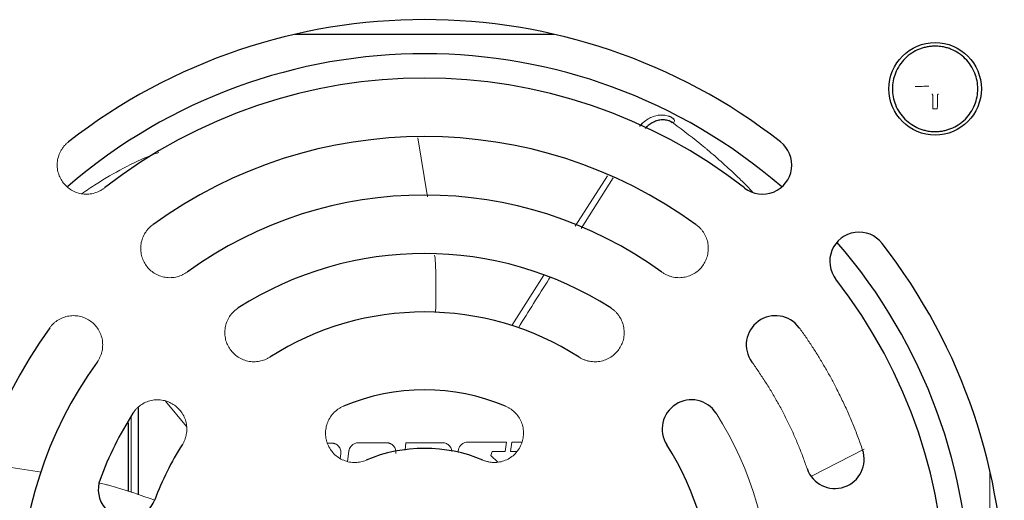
# Paper-space layout '_Back' of a CAD drawing. Header units: millimetres. Extents: x -468 to -148, y 37 to 1369.
# Tile 8 of 11: x -400 to -299, y 1201 to 1250. Entities that reach past the tile are written whole.
import ezdxf

# ---------------------------------------------------------------- set-up
doc = ezdxf.new("R2010")
doc.units = ezdxf.units.MM

psp = doc.layouts.new('_Back')

# ---------------------------------------------------------------- linework, layer by layer
at = {"color": 7, "linetype": 'Continuous', "lineweight": 25}
for p, q in [((-371.58, 1248.69), (-345.02, 1248.69)), ((-388.71, 1208.82), (-388.71, 1201.76))]:
    psp.add_line(p, q, dxfattribs=at)
at = {"color": 144, "linetype": 'Continuous', "lineweight": 18}
for p, q in [((-332.88, 1239.59), (-333.24, 1239.87)), ((-358.01, 1232.01), (-358.97, 1238.05)), ((-339.53, 1234.17), (-342.84, 1229.01)), ((-338.95, 1233.94), (-342.23, 1228.76)), ((-346.06, 1223.95), (-349.35, 1218.8)), ((-384.88, 1211.03), (-382.71, 1208.42)), ((-388.4, 1201.66), (-388.4, 1209.51)), ((-368.26, 1206.74), (-367.85, 1206.74)), ((-360.2, 1206.77), (-360.3, 1205.99)), ((-360.3, 1205.99), (-360.2, 1206.77)), ((-356.41, 1206.77), (-356.46, 1206.77)), ((-349.9, 1206.82), (-350.03, 1205.87)), ((-349.35, 1206.82), (-349.48, 1205.87)), ((-349.48, 1205.87), (-349.35, 1206.82)), ((-348.32, 1206.82), (-349.35, 1206.82)), ((-349.35, 1206.82), (-348.32, 1206.82)), ((-366.88, 1205.64), (-366.95, 1205.16)), ((-366.2, 1204.85), (-366.06, 1205.92)), ((-351.51, 1205.46), (-350.79, 1204.78)), ((-349.48, 1205.87), (-348.85, 1205.87)), ((-348.85, 1205.87), (-349.48, 1205.87)), ((-318.58, 1203.34), (-313.18, 1206.11)), ((-397.59, 1203.75), (-403.63, 1204.69)), ((-300.3, 1203.96), (-300.3, 1177.41))]:
    psp.add_line(p, q, dxfattribs=at)
at = {"color": 8, "linetype": 'Continuous', "lineweight": 25}
psp.add_line((-387.7, 1210.35), (-387.7, 1201.43), dxfattribs=at)
at = {"color": 7, "linetype": 'Continuous', "lineweight": 25}
psp.add_circle((-305.9, 1243.09), 4.75, dxfattribs=at)
for centre, radius, start, end in [((-358.3, 1190.69), 59.5, 52.1169, 127.8831), ((-358.3, 1190.69), 56, 49.1035, 130.8165), ((-358.3, 1190.69), 53.5, 52.1169, 127.8831), ((-358.3, 1190.69), 47.5, 54.0504, 125.9496), ((-323.61, 1235.28), 3, 232.1169, 52.1169), ((-358.3, 1190.69), 41.5, 54.0504, 125.9496), ((-313.71, 1225.38), 3, 37.8831, 217.8831), ((-358.3, 1190.69), 56, 319.1035, 40.8965), ((-358.3, 1190.69), 59.5, 322.1169, 37.8831), ((-358.3, 1190.69), 35.5, 57.4381, 122.5619), ((-358.3, 1190.69), 53.5, 322.1169, 37.8831), ((-358.3, 1190.69), 29.5, 57.4381, 122.5619), ((-322.28, 1216.81), 3, 35.9496, 215.9496), ((-358.3, 1190.69), 47.5, 144.0504, 215.9496), ((-358.3, 1190.69), 41.5, 144.0504, 215.9496), ((-358.3, 1190.69), 21.5, 67.2333, 112.7667), ((-330.91, 1208.18), 3, 32.5619, 212.5619), ((-358.3, 1190.69), 35.5, 147.4381, 159.7036), ((-358.3, 1190.69), 29.5, 147.4381, 159.7036), ((-358.3, 1190.69), 29.5, 327.4381, 32.5619), ((-358.3, 1190.69), 15.5, 67.2333, 112.7667), ((-316.19, 1205.08), 3, 198.8656, 18.8656), ((-388.78, 1201.96), 3, 159.7036, 339.7036)]:
    psp.add_arc(centre, radius, start, end, dxfattribs=at)
at = {"color": 144, "linetype": 'Continuous', "lineweight": 18}
psp.add_arc((-358.3, 1190.69), 35.5, 327.4381, 32.5619, dxfattribs=at)
at = {"color": 7, "linetype": 'Continuous', "lineweight": 25}
for points, knots in [([(-305.9, 1247.47), (-305.97, 1247.47), (-306.11, 1247.47), (-306.31, 1247.45), (-306.52, 1247.43), (-306.79, 1247.38), (-307.12, 1247.3), (-307.66, 1247.12), (-308.31, 1246.78), (-309.01, 1246.22), (-309.58, 1245.52), (-309.99, 1244.74), (-310.23, 1243.92), (-310.31, 1243.09), (-310.23, 1242.26), (-309.99, 1241.43), (-309.58, 1240.65), (-309.01, 1239.96), (-308.34, 1239.41), (-307.7, 1239.07), (-307.17, 1238.88), (-306.8, 1238.79), (-306.47, 1238.74), (-306.19, 1238.71), (-306, 1238.7), (-305.9, 1238.7)], [0, 0, 0, 0, 0.015026, 0.029968, 0.044944, 0.060067, 0.089844, 0.120117, 0.182487, 0.250064, 0.312829, 0.38002, 0.439336, 0.499989, 0.560537, 0.619956, 0.687417, 0.749916, 0.814745, 0.874875, 0.906432, 0.93743, 0.958403, 0.979156, 1, 1, 1, 1]), ([(-305.9, 1238.7), (-305.83, 1238.7), (-305.69, 1238.71), (-305.49, 1238.72), (-305.28, 1238.74), (-305.01, 1238.79), (-304.68, 1238.87), (-304.14, 1239.05), (-303.49, 1239.39), (-302.79, 1239.95), (-302.22, 1240.65), (-301.81, 1241.43), (-301.57, 1242.26), (-301.49, 1243.09), (-301.57, 1243.92), (-301.81, 1244.74), (-302.22, 1245.52), (-302.79, 1246.21), (-303.46, 1246.76), (-304.1, 1247.1), (-304.63, 1247.29), (-305, 1247.38), (-305.33, 1247.44), (-305.61, 1247.46), (-305.8, 1247.47), (-305.9, 1247.47)], [0, 0, 0, 0, 0.015026, 0.029968, 0.044944, 0.060067, 0.089844, 0.120117, 0.182487, 0.250064, 0.312829, 0.38002, 0.439336, 0.499989, 0.560537, 0.619956, 0.687417, 0.749916, 0.814745, 0.874875, 0.906432, 0.93743, 0.958403, 0.979156, 1, 1, 1, 1]), ([(-332.67, 1239.94), (-332.75, 1240.01), (-332.92, 1240.14), (-333.12, 1240.23), (-333.22, 1240.27)], [0, 0, 0, 0, 0.49855, 1, 1, 1, 1])]:
    psp.add_open_spline(points, degree=3, knots=knots, dxfattribs=at)
at = {"color": 144, "linetype": 'Continuous', "lineweight": 18}
for points, knots in [([(-307.94, 1243.32), (-307.87, 1243.32), (-307.74, 1243.33), (-307.56, 1243.34), (-307.4, 1243.34), (-307.17, 1243.35), (-306.89, 1243.35), (-306.65, 1243.35), (-306.53, 1243.36)], [0, 0, 0, 0, 0.145561, 0.280487, 0.399959, 0.499999, 0.755508, 1, 1, 1, 1]), ([(-306.12, 1241.05), (-306.12, 1241.11), (-306.13, 1241.25), (-306.14, 1241.51), (-306.14, 1241.76), (-306.14, 1242.01), (-306.15, 1242.17), (-306.15, 1242.3), (-306.15, 1242.38), (-306.15, 1242.43), (-306.15, 1242.46), (-306.16, 1242.48), (-306.16, 1242.5), (-306.18, 1242.51), (-306.19, 1242.53), (-306.21, 1242.54), (-306.23, 1242.54), (-306.24, 1242.54), (-306.25, 1242.54)], [0, 0, 0, 0, 0.122606, 0.289372, 0.500316, 0.618594, 0.750566, 0.81157, 0.875741, 0.897882, 0.907028, 0.922534, 0.938115, 0.95135, 0.961655, 0.969196, 0.985196, 1, 1, 1, 1]), ([(-305.55, 1242.54), (-305.56, 1242.54), (-305.57, 1242.54), (-305.6, 1242.53), (-305.62, 1242.52), (-305.63, 1242.5), (-305.65, 1242.48), (-305.65, 1242.46), (-305.65, 1242.43), (-305.65, 1242.38), (-305.65, 1242.3), (-305.65, 1242.17), (-305.66, 1242), (-305.66, 1241.79), (-305.66, 1241.59), (-305.67, 1241.39), (-305.67, 1241.21), (-305.68, 1241.1), (-305.68, 1241.05)], [0, 0, 0, 0, 0.015731, 0.031683, 0.04478, 0.063341, 0.077298, 0.093612, 0.102417, 0.125409, 0.186954, 0.250475, 0.382287, 0.500497, 0.658934, 0.777132, 0.892734, 1, 1, 1, 1]), ([(-305.68, 1241.05), (-305.72, 1241.04), (-305.79, 1241.04), (-305.9, 1241.04), (-306.01, 1241.04), (-306.08, 1241.04), (-306.12, 1241.05)], [0, 0, 0, 0, 0.2504483, 0.5, 0.7495517, 1, 1, 1, 1]), ([(-332.72, 1240.01), (-332.87, 1240.1), (-333.15, 1240.28), (-333.65, 1240.4), (-334.17, 1240.41), (-334.71, 1240.31), (-335.23, 1240.09), (-335.72, 1239.76), (-336.04, 1239.47), (-336.18, 1239.28), (-336.2, 1239.26)], [0, 0, 0, 0, 0.139859, 0.279747, 0.4196, 0.559422, 0.699203, 0.838941, 0.978646, 1, 1, 1, 1]), ([(-332.76, 1239.56), (-332.7, 1239.65), (-332.66, 1239.75), (-332.65, 1239.91), (-332.67, 1239.98), (-332.72, 1240.01)], [0, 0, 0, 0, 0.5, 0.5, 1, 1, 1, 1]), ([(-335.77, 1239.68), (-335.8, 1239.67), (-335.96, 1239.56), (-336.12, 1239.42), (-336.22, 1239.27), (-336.23, 1239.27)], [0, 0, 0, 0, 0.149618, 0.968221, 1, 1, 1, 1]), ([(-324.64, 1232.51), (-324.81, 1232.7), (-325.12, 1233.02), (-325.48, 1233.38), (-325.68, 1233.58), (-325.75, 1233.65), (-325.78, 1233.67), (-325.78, 1233.68), (-325.79, 1233.68), (-325.79, 1233.68), (-325.79, 1233.68), (-325.79, 1233.69), (-325.79, 1233.69), (-325.79, 1233.69), (-326.29, 1234.18), (-327.19, 1235.02), (-328.35, 1236.06), (-329.08, 1236.68), (-329.45, 1236.99), (-329.58, 1237.1), (-330.65, 1237.98), (-331.71, 1238.78), (-332.76, 1239.56)], [0, 0, 0, 0, 0.069792, 0.120942, 0.139925, 0.146079, 0.148362, 0.149284, 0.149673, 0.149842, 0.149915, 0.149947, 0.149961, 0.149968, 0.149973, 0.343063, 0.487145, 0.582102, 0.611132, 0.621031, 0.627852, 1, 1, 1, 1]), ([(-394.84, 1237.65), (-394.88, 1237.61), (-394.96, 1237.55), (-395.08, 1237.44), (-395.19, 1237.32), (-395.3, 1237.2), (-395.4, 1237.07), (-395.49, 1236.94), (-395.66, 1236.68), (-395.85, 1236.25), (-395.99, 1235.65), (-396.01, 1235.04), (-395.9, 1234.45), (-395.68, 1233.91), (-395.38, 1233.43), (-394.99, 1233.01), (-394.51, 1232.67), (-393.97, 1232.42), (-393.37, 1232.28), (-392.75, 1232.27), (-392.25, 1232.36), (-391.88, 1232.49), (-391.63, 1232.6), (-391.38, 1232.74), (-391.23, 1232.86), (-391.15, 1232.91)], [0, 0, 0, 0, 0.01728, 0.034438, 0.051522, 0.068583, 0.085671, 0.102837, 0.120131, 0.185082, 0.250089, 0.315039, 0.380046, 0.440002, 0.500014, 0.55997, 0.619983, 0.684933, 0.74994, 0.81489, 0.879897, 0.910048, 0.939935, 0.969829, 1, 1, 1, 1]), ([(-385.58, 1236.56), (-385.8, 1236.48), (-388.07, 1235.61), (-390.74, 1234.16), (-392.98, 1232.66), (-393.48, 1232.33)], [0, 0, 0, 0, 0.074921, 0.795578, 1, 1, 1, 1]), ([(-386.19, 1229.14), (-386.23, 1229.11), (-386.32, 1229.04), (-386.44, 1228.94), (-386.56, 1228.83), (-386.67, 1228.71), (-386.77, 1228.58), (-386.87, 1228.46), (-387.04, 1228.2), (-387.25, 1227.78), (-387.41, 1227.19), (-387.44, 1226.57), (-387.35, 1225.98), (-387.16, 1225.43), (-386.87, 1224.94), (-386.49, 1224.51), (-386.03, 1224.15), (-385.5, 1223.88), (-384.9, 1223.73), (-384.29, 1223.69), (-383.78, 1223.77), (-383.41, 1223.88), (-383.15, 1223.99), (-382.9, 1224.12), (-382.74, 1224.23), (-382.66, 1224.28)], [0, 0, 0, 0, 0.01728, 0.034438, 0.051522, 0.068583, 0.085671, 0.102837, 0.120131, 0.185082, 0.250089, 0.315039, 0.380046, 0.440002, 0.500014, 0.55997, 0.619983, 0.684933, 0.74994, 0.81489, 0.879897, 0.910048, 0.939935, 0.969829, 1, 1, 1, 1]), ([(-333.94, 1224.28), (-333.89, 1224.25), (-333.8, 1224.19), (-333.67, 1224.1), (-333.52, 1224.03), (-333.38, 1223.96), (-333.23, 1223.9), (-333.08, 1223.85), (-332.78, 1223.76), (-332.31, 1223.69), (-331.7, 1223.73), (-331.1, 1223.88), (-330.57, 1224.15), (-330.11, 1224.51), (-329.73, 1224.94), (-329.44, 1225.43), (-329.25, 1225.98), (-329.16, 1226.57), (-329.19, 1227.19), (-329.35, 1227.78), (-329.58, 1228.23), (-329.8, 1228.55), (-329.99, 1228.77), (-330.19, 1228.97), (-330.34, 1229.08), (-330.41, 1229.14)], [0, 0, 0, 0, 0.01728, 0.034438, 0.051522, 0.068583, 0.085671, 0.102837, 0.120131, 0.185082, 0.250089, 0.315039, 0.380046, 0.440002, 0.500014, 0.55997, 0.619983, 0.684933, 0.74994, 0.81489, 0.879897, 0.910048, 0.939935, 0.969829, 1, 1, 1, 1]), ([(-357.16, 1220.16), (-357.13, 1221.74), (-357.09, 1223.48), (-357.19, 1225.44), (-357.23, 1225.81), (-357.26, 1226.03)], [0, 0, 0, 0, 0.807294, 0.88828, 1, 1, 1, 1]), ([(-345.41, 1223.76), (-345.45, 1223.69), (-346.54, 1221.97), (-347.62, 1220.24), (-348.67, 1218.57)], [0, 0, 0, 0, 0.035596, 1, 1, 1, 1]), ([(-377.41, 1220.61), (-377.45, 1220.58), (-377.54, 1220.52), (-377.67, 1220.42), (-377.79, 1220.31), (-377.91, 1220.2), (-378.02, 1220.09), (-378.13, 1219.96), (-378.32, 1219.72), (-378.55, 1219.31), (-378.74, 1218.73), (-378.81, 1218.12), (-378.76, 1217.52), (-378.6, 1216.96), (-378.33, 1216.45), (-377.99, 1216), (-377.55, 1215.62), (-377.03, 1215.32), (-376.44, 1215.13), (-375.83, 1215.06), (-375.33, 1215.1), (-374.94, 1215.19), (-374.68, 1215.29), (-374.42, 1215.4), (-374.26, 1215.5), (-374.18, 1215.55)], [0, 0, 0, 0, 0.01728, 0.034438, 0.051522, 0.068583, 0.085671, 0.102837, 0.120131, 0.185082, 0.250089, 0.315039, 0.380046, 0.440002, 0.500014, 0.55997, 0.619983, 0.684933, 0.74994, 0.81489, 0.879897, 0.910048, 0.939935, 0.969829, 1, 1, 1, 1]), ([(-342.42, 1215.55), (-342.38, 1215.52), (-342.28, 1215.46), (-342.14, 1215.39), (-342, 1215.32), (-341.85, 1215.26), (-341.69, 1215.21), (-341.54, 1215.17), (-341.23, 1215.1), (-340.77, 1215.06), (-340.16, 1215.13), (-339.57, 1215.32), (-339.05, 1215.62), (-338.61, 1216), (-338.27, 1216.45), (-338, 1216.96), (-337.84, 1217.52), (-337.79, 1218.12), (-337.86, 1218.73), (-338.05, 1219.31), (-338.3, 1219.75), (-338.55, 1220.06), (-338.74, 1220.26), (-338.96, 1220.45), (-339.11, 1220.55), (-339.19, 1220.61)], [0, 0, 0, 0, 0.01728, 0.034438, 0.051522, 0.068583, 0.085671, 0.102837, 0.120131, 0.185082, 0.250089, 0.315039, 0.380046, 0.440002, 0.500014, 0.55997, 0.619983, 0.684933, 0.74994, 0.81489, 0.879897, 0.910048, 0.939935, 0.969829, 1, 1, 1, 1]), ([(-391.9, 1215.05), (-391.86, 1215.09), (-391.8, 1215.18), (-391.72, 1215.32), (-391.64, 1215.46), (-391.57, 1215.61), (-391.51, 1215.76), (-391.46, 1215.91), (-391.38, 1216.21), (-391.31, 1216.67), (-391.34, 1217.29), (-391.5, 1217.88), (-391.77, 1218.42), (-392.13, 1218.88), (-392.55, 1219.25), (-393.04, 1219.54), (-393.59, 1219.74), (-394.18, 1219.83), (-394.8, 1219.79), (-395.39, 1219.64), (-395.85, 1219.41), (-396.17, 1219.18), (-396.38, 1219), (-396.58, 1218.8), (-396.7, 1218.65), (-396.75, 1218.57)], [0, 0, 0, 0, 0.01728, 0.034438, 0.051522, 0.068583, 0.085671, 0.102837, 0.120131, 0.185082, 0.250089, 0.315039, 0.380046, 0.440002, 0.500014, 0.55997, 0.619983, 0.684933, 0.74994, 0.81489, 0.879897, 0.910048, 0.939935, 0.969829, 1, 1, 1, 1]), ([(-313.35, 1206.05), (-313.43, 1206.27), (-313.58, 1206.72), (-313.83, 1207.38), (-314.08, 1208.04), (-314.35, 1208.7), (-314.62, 1209.35), (-314.9, 1210), (-315.19, 1210.64), (-315.5, 1211.28), (-315.81, 1211.92), (-316.2, 1212.69), (-316.68, 1213.6), (-317.27, 1214.62), (-317.87, 1215.63), (-318.5, 1216.63), (-319.16, 1217.61), (-319.62, 1218.25), (-319.85, 1218.57)], [0, 0, 0, 0, 0.050064, 0.100084, 0.150071, 0.200037, 0.249992, 0.299949, 0.349917, 0.399908, 0.449933, 0.500004, 0.583417, 0.66673, 0.749992, 0.833257, 0.916576, 1, 1, 1, 1]), ([(-324.7, 1215.05), (-324.58, 1214.88), (-324.34, 1214.55), (-323.99, 1214.04), (-323.65, 1213.52), (-323.31, 1213), (-322.98, 1212.48), (-322.66, 1211.95), (-322.35, 1211.42), (-322.04, 1210.88), (-321.75, 1210.34), (-321.36, 1209.61), (-320.9, 1208.68), (-320.38, 1207.56), (-319.89, 1206.42), (-319.44, 1205.27), (-319.17, 1204.49), (-319.03, 1204.11)], [0, 0, 0, 0, 0.050063, 0.100083, 0.150071, 0.200037, 0.249992, 0.299949, 0.349918, 0.399909, 0.449935, 0.500007, 0.600087, 0.700038, 0.799948, 0.899905, 1, 1, 1, 1]), ([(-383.16, 1206.56), (-383.13, 1206.61), (-383.08, 1206.7), (-383, 1206.84), (-382.93, 1206.99), (-382.87, 1207.14), (-382.82, 1207.29), (-382.78, 1207.45), (-382.71, 1207.75), (-382.67, 1208.22), (-382.74, 1208.83), (-382.93, 1209.41), (-383.23, 1209.93), (-383.62, 1210.37), (-384.07, 1210.72), (-384.57, 1210.98), (-385.13, 1211.14), (-385.73, 1211.2), (-386.34, 1211.13), (-386.93, 1210.94), (-387.36, 1210.68), (-387.67, 1210.44), (-387.88, 1210.24), (-388.06, 1210.03), (-388.17, 1209.87), (-388.22, 1209.79)], [0, 0, 0, 0, 0.01728, 0.034438, 0.051522, 0.068583, 0.085671, 0.102837, 0.120131, 0.185082, 0.250089, 0.315039, 0.380046, 0.440002, 0.500014, 0.55997, 0.619983, 0.684933, 0.74994, 0.81489, 0.879897, 0.910048, 0.939935, 0.969829, 1, 1, 1, 1]), ([(-366.62, 1210.51), (-366.67, 1210.49), (-366.77, 1210.45), (-366.91, 1210.37), (-367.05, 1210.29), (-367.19, 1210.2), (-367.31, 1210.1), (-367.44, 1210), (-367.67, 1209.79), (-367.97, 1209.43), (-368.25, 1208.89), (-368.43, 1208.3), (-368.48, 1207.7), (-368.41, 1207.12), (-368.24, 1206.58), (-367.97, 1206.08), (-367.61, 1205.62), (-367.15, 1205.24), (-366.6, 1204.95), (-366.01, 1204.77), (-365.51, 1204.73), (-365.11, 1204.76), (-364.84, 1204.81), (-364.56, 1204.88), (-364.39, 1204.94), (-364.3, 1204.98)], [0, 0, 0, 0, 0.01728, 0.034438, 0.051522, 0.068583, 0.085671, 0.102837, 0.120131, 0.185082, 0.250089, 0.315039, 0.380046, 0.440002, 0.500014, 0.55997, 0.619983, 0.684933, 0.74994, 0.81489, 0.879897, 0.910048, 0.939935, 0.969829, 1, 1, 1, 1]), ([(-352.3, 1204.98), (-352.25, 1204.96), (-352.15, 1204.92), (-352, 1204.87), (-351.84, 1204.83), (-351.68, 1204.79), (-351.53, 1204.77), (-351.36, 1204.75), (-351.05, 1204.74), (-350.59, 1204.77), (-350, 1204.95), (-349.45, 1205.24), (-348.99, 1205.62), (-348.63, 1206.08), (-348.36, 1206.58), (-348.19, 1207.12), (-348.12, 1207.7), (-348.17, 1208.3), (-348.34, 1208.89), (-348.63, 1209.43), (-348.96, 1209.82), (-349.25, 1210.08), (-349.48, 1210.25), (-349.72, 1210.39), (-349.89, 1210.47), (-349.98, 1210.51)], [0, 0, 0, 0, 0.01728, 0.034438, 0.051522, 0.068583, 0.085671, 0.102837, 0.120131, 0.185082, 0.250089, 0.315039, 0.380046, 0.440002, 0.500014, 0.55997, 0.619983, 0.684933, 0.74994, 0.81489, 0.879897, 0.910048, 0.939935, 0.969829, 1, 1, 1, 1]), ([(-367.85, 1206.74), (-367.81, 1206.74), (-367.74, 1206.74), (-367.64, 1206.72), (-367.54, 1206.69), (-367.41, 1206.64), (-367.26, 1206.56), (-367.11, 1206.41), (-366.99, 1206.24), (-366.91, 1206.05), (-366.87, 1205.85), (-366.88, 1205.71), (-366.88, 1205.64)], [0, 0, 0, 0, 0.063095, 0.125424, 0.187659, 0.25048, 0.375871, 0.500243, 0.625844, 0.750036, 0.875581, 1, 1, 1, 1]), ([(-366.06, 1205.92), (-366.06, 1205.95), (-366.05, 1206.01), (-366.02, 1206.09), (-365.99, 1206.17), (-365.94, 1206.28), (-365.86, 1206.4), (-365.74, 1206.53), (-365.6, 1206.63), (-365.44, 1206.71), (-365.27, 1206.76), (-365.15, 1206.76), (-365.1, 1206.77)], [0, 0, 0, 0, 0.062624, 0.124876, 0.187239, 0.250196, 0.375084, 0.500081, 0.624489, 0.749651, 0.875169, 1, 1, 1, 1]), ([(-365.1, 1206.77), (-364.61, 1206.77), (-363.65, 1206.76), (-362.69, 1206.77), (-362.21, 1206.77)], [0, 0, 0, 0, 0.503081, 1, 1, 1, 1]), ([(-362.21, 1206.77), (-362.17, 1206.76), (-362.11, 1206.76), (-362, 1206.75), (-361.9, 1206.72), (-361.77, 1206.67), (-361.62, 1206.58), (-361.47, 1206.44), (-361.35, 1206.27), (-361.27, 1206.08), (-361.23, 1205.87), (-361.24, 1205.73), (-361.24, 1205.66)], [0, 0, 0, 0, 0.062963, 0.125278, 0.187573, 0.250482, 0.375658, 0.500245, 0.625809, 0.750048, 0.875828, 1, 1, 1, 1]), ([(-356.46, 1206.77), (-357.08, 1206.77), (-358.33, 1206.77), (-359.57, 1206.77), (-360.2, 1206.77)], [0, 0, 0, 0, 0.499984, 1, 1, 1, 1]), ([(-360.2, 1206.77), (-359.57, 1206.77), (-358.33, 1206.77), (-357.08, 1206.77), (-356.46, 1206.77)], [0, 0, 0, 0, 0.500018, 1, 1, 1, 1]), ([(-356.46, 1206.77), (-356.39, 1206.77), (-356.25, 1206.76), (-356.05, 1206.69), (-355.87, 1206.59), (-355.72, 1206.45), (-355.6, 1206.28), (-355.52, 1206.09), (-355.5, 1205.95), (-355.49, 1205.88)], [0, 0, 0, 0, 0.143082, 0.286185, 0.429126, 0.571953, 0.71526, 0.857772, 1, 1, 1, 1]), ([(-354.82, 1205.76), (-354.83, 1205.81), (-354.85, 1205.96), (-354.78, 1206.21), (-354.64, 1206.46), (-354.42, 1206.66), (-354.16, 1206.8), (-353.96, 1206.82), (-353.87, 1206.82)], [0, 0, 0, 0, 0.0981485, 0.2783642, 0.4587356, 0.6392076, 0.8190537, 1, 1, 1, 1]), ([(-353.87, 1206.82), (-353.21, 1206.82), (-351.89, 1206.82), (-350.57, 1206.82), (-349.9, 1206.82)], [0, 0, 0, 0, 0.494765, 1, 1, 1, 1]), ([(-350.03, 1205.87), (-350.25, 1205.87), (-350.69, 1205.87), (-351.13, 1205.87), (-351.35, 1205.87)], [0, 0, 0, 0, 0.502404, 1, 1, 1, 1]), ([(-385.98, 1200.88), (-387.48, 1201.4), (-389.12, 1201.97), (-391.03, 1202.49), (-391.42, 1202.56), (-391.66, 1202.61)], [0, 0, 0, 0, 0.7980161, 0.87808, 1, 1, 1, 1])]:
    psp.add_open_spline(points, degree=3, knots=knots, dxfattribs=at)
at = {"color": 8, "linetype": 'Continuous', "lineweight": 25}
psp.add_open_spline([(-332.76, 1239.56), (-332.88, 1239.64), (-333.13, 1239.79), (-333.56, 1239.9), (-334.02, 1239.91), (-334.48, 1239.82), (-334.93, 1239.62), (-335.33, 1239.36), (-335.55, 1239.13), (-335.65, 1239.03)], degree=3, knots=[0, 0, 0, 0, 0.14538, 0.293063, 0.440661, 0.585733, 0.73106, 0.87859, 1, 1, 1, 1], dxfattribs=at)
at = {"color": 144, "linetype": 'Continuous', "lineweight": 18}
psp.add_open_spline([(-351.35, 1205.87), (-351.41, 1205.73), (-351.46, 1205.6), (-351.51, 1205.46)], degree=3, dxfattribs=at)

doc.saveas('drawing.dxf')
